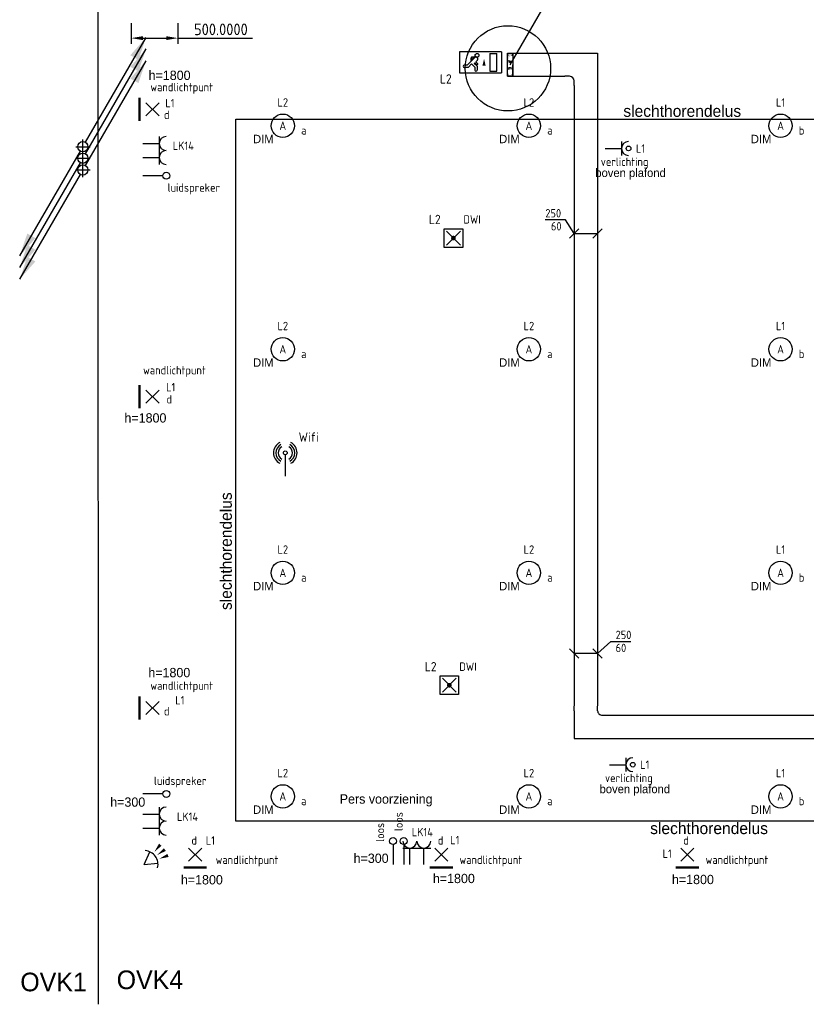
# Model space of a CAD drawing. Header units: millimetres. Extents: x 15133 to 193371, y -2151 to 171990.
# Tile 20 of 26: x 100557 to 108995, y 56922 to 67493. Entities that reach past the tile are written whole.
import ezdxf
from ezdxf.enums import TextEntityAlignment as Align

# ---------------------------------------------------------------- set-up
doc = ezdxf.new("R2010")
doc.units = ezdxf.units.MM
doc.header["$LTSCALE"] = 50
doc.linetypes.add('CENTER2', pattern=[28.575, 19.05, -3.175, 3.175, -3.175])
doc.linetypes.add('SMALL_DASH', pattern=[1.5, 0.5, -1])
doc.layers.get('0').update_dxf_attribs({"linetype": 'CONTINUOUS'})
doc.layers.get('Defpoints').update_dxf_attribs({"linetype": 'CONTINUOUS'})
for name, color, linetype in [('BL$2----', 7, 'CONTINUOUS'), ('BL$9----', 7, 'CONTINUOUS'), ('EL6131--_KG_D', 6, 'CONTINUOUS'), ('EL6132--', 20, 'CONTINUOUS'), ('EL6222--', 20, 'CONTINUOUS'), ('EL6223--', 20, 'CONTINUOUS'), ('EL6311--', 20, 'CONTINUOUS'), ('EL6321--', 3, 'CONTINUOUS'), ('EL6441--', 3, 'CONTINUOUS'), ('EL6521--', 3, 'CONTINUOUS'), ('EM6131--_KG', 7, 'CONTINUOUS'), ('Sparingen Heegt', 6, 'CONTINUOUS'), ('Sparringen', 164, 'CONTINUOUS'), ('WL524---_D', 4, 'CONTINUOUS'), ('WL524---_HARTLIJN', 1, 'CONTINUOUS')]:
    doc.layers.add(name, color=color, linetype=linetype)
doc.styles.add('BURO-012', font='BUROFONT.shx', dxfattribs={"height": 120})
doc.styles.add('buro-018', font='BUROFONT.shx', dxfattribs={"height": 180})
doc.styles.add('STABICAD-012', font='ISOCP.SHX', dxfattribs={"height": 60})
doc.styles.add('STABICAD-018', font='ISOCP.SHX', dxfattribs={"height": 90})
doc.styles.get("Standard").update_dxf_attribs({"font": 'ISOCP'})
doc.dimstyles.new('ISO-25', dxfattribs={"dimtxt": 2.5, "dimasz": 2.5, "dimexe": 1.25, "dimexo": 0.625, "dimtad": 1, "dimtih": 1, "dimdec": 4, "dimdsep": 46, "dimtxsty": 'Standard', "dimcen": 2.5, "dimadec": 0, "dimazin": 0, "dimtfac": 1, "dimtdec": 4, "dimtmove": 0, "dimatfit": 3, "dimfxl": 1, "dimtvp": 1, "dimtolj": 1, "dimtzin": 0, "dimarcsym": 0})

# ---------------------------------------------------------------- blocks, each defined once
blk = doc.blocks.new('1115C2I')
at = {"color": 0, "linetype": 'Continuous'}
for p, q in [((4.5, 5.5), (-4.5, 5.5)), ((-4.5, 1), (-4.5, 5.5)), ((-2, 5.15), (-3.5, 5.15)), ((-3.5, 5.15), (-3.5, 1.35)), ((-2, 1.35), (-2, 5.15)), ((0.76, 4.11), (0.76, 4.91)), ((1.24, 4.31), (1.24, 4.91)), ((1.24, 4.31), (1.94, 3.61)), ((1.94, 3.61), (2.68, 4.35)), ((2.68, 4.35), (3.52, 4.35)), ((4.5, 1), (4.5, 5.5)), ((0.65, 3.49), (1.01, 3.13)), ((0.71, 2.83), (1.01, 3.13)), ((1.37, 3.5), (0.76, 4.11)), ((0.87, 3.71), (1.23, 3.35)), ((0.99, 2.14), (1.84, 2.14)), ((1.23, 3.35), (1.37, 3.5)), ((1.27, 2.26), (2.88, 3.87)), ((1.47, 2.46), (1.72, 2.46)), ((1.71, 2.7), (1.72, 2.7)), ((1.72, 2.7), (1.72, 2.46)), ((1.94, 2.93), (2.04, 2.83)), ((2.04, 2.83), (2.04, 2.34)), ((2.88, 3.87), (3.52, 3.87)), ((-4.5, 1), (4.5, 1)), ((-2, 1.35), (-3.5, 1.35))]:
    blk.add_line(p, q, dxfattribs=at)
blk.add_lwpolyline([(-0.75, 2.5, 0, 0.7, 0), (-0.75, 4, 0.7, 0.7, 0)], format="xyseb", dxfattribs=at)
blk.add_circle((0.76, 1.75), 0.4, dxfattribs=at)
for centre, radius, start, end in [((1, 4.91), 0.24, 0, 180), ((3.52, 4.11), 0.24, 270, 90), ((0.99, 2.54), 0.4, 135, 315), ((0.76, 3.6), 0.16, 45, 225), ((1.84, 2.34), 0.2, 270, 0)]:
    blk.add_arc(centre, radius, start, end, dxfattribs=at)
at = {"color": 0, "linetype": 'Continuous', "style": 'STABICAD-018'}
for tag, p in [('PANEL', (0, 15.17)), ('CIRCUIT', (0, 12.17)), ('SUBCIRCUIT', (4.5, 12.17)), ('LIGHTFIXTURECODE', (0, 8))]:
    blk.add_attdef(tag, text='', height=1.8, dxfattribs=at).set_placement(p, align=Align.MIDDLE)
blk = doc.blocks.new('E00WIFI')
at = {"color": 0}
blk.add_line((0, 5.59), (0, 1), dxfattribs=at)
for points in [[(-1.18, 8.23, 0.601429), (-1.18, 3.77)], [(-0.97, 7.78, 0.592302), (-0.97, 4.22)], [(-0.77, 7.32, 0.576881), (-0.77, 4.68)], [(0.77, 4.68, 0.576881), (0.77, 7.32)], [(0.97, 4.22, 0.592302), (0.97, 7.78)], [(1.18, 3.77, 0.601429), (1.18, 8.23)]]:
    blk.add_lwpolyline(points, format="xyb", dxfattribs=at)
blk.add_circle((0, 6), 0.414, dxfattribs=at)
at = {"color": 0, "linetype": 'Continuous', "style": 'STABICAD-018'}
for tag, p in [('COMMENT1', (0, 12.73)), ('DATACOM1', (0, 9.73)), ('TEXT1', (5.02, 6)), ('ARTICLECODE', (0, 0))]:
    blk.add_attdef(tag, text='', height=1.8, dxfattribs=at).set_placement(p, align=Align.MIDDLE)
blk = doc.blocks.new('E00126')
at = {"color": 0, "linetype": 'Continuous'}
for p, q in [((-3, 4.5), (3, 4.5)), ((-1.5, 1), (-1.5, 4.5)), ((1.5, 1), (1.5, 4.5))]:
    blk.add_line(p, q, dxfattribs=at)
for centre in [(-1.5, 6), (1.5, 6)]:
    blk.add_arc(centre, 1.5, 180, 0, dxfattribs=at)
at = {"color": 0, "linetype": 'Continuous', "style": 'buro-018'}
for tag, p in [('PANEL', (0, 11.5)), ('CIRCUIT', (0, 8.5)), ('SUBCIRCUIT', (4.5, 8.5))]:
    blk.add_attdef(tag, text='', height=1.8, dxfattribs=at).set_placement(p, align=Align.MIDDLE)
at = {"color": 0, "linetype": 'Continuous', "style": 'buro-018', "flags": 1}
for tag, p in [('POWERCODE', (13, 8.5)), ('ARTICLECODE', (0, 0))]:
    blk.add_attdef(tag, text='', height=1.8, dxfattribs=at).set_placement(p, align=Align.MIDDLE)
blk = doc.blocks.new('*U151')
at = {"color": 0, "linetype": 'Continuous'}
for p, q in [((0, 125, -2730), (6663, 125, -2730)), ((0, -125, -2730), (6663, -125, -2730))]:
    blk.add_line(p, q, dxfattribs=at)
at = {"layer": 'EL6223--', "color": 2, "style": 'BURO-012'}
for tag, p in [('SECTIONCODE', (106631, 66788, 2730)), ('ELEMENTCODE', (106631, 66788, 2730)), ('POSITIONCODE', (106781, 63528, 2730))]:
    blk.add_attdef(tag, p, '', height=1.8, dxfattribs=at)
blk = doc.blocks.new('*U149')
at = {"color": 0, "linetype": 'Continuous'}
for p, q in [((0, 125, -2730), (5680, 125, -2730)), ((0, -125, -2730), (5680, -125, -2730))]:
    blk.add_line(p, q, dxfattribs=at)
at = {"layer": 'EL6223--', "color": 2, "style": 'BURO-012'}
for tag in ['SECTIONCODE', 'ELEMENTCODE', 'POSITIONCODE']:
    blk.add_attdef(tag, (106856, 59900, 2730), '', height=1.8, dxfattribs=at)
blk = doc.blocks.new('*U144')
at = {"color": 0, "linetype": 'Continuous'}
for p, q in [((30, 125, -5430), (-130, 125, -5430)), ((30, 125, -5430), (30, -125, -5430)), ((30, -125, -5430), (-130, -125, -5430))]:
    blk.add_line(p, q, dxfattribs=at)
at = {"color": 0, "linetype": 'SMALL_DASH'}
for p, q in [((-30, 125, -5430), (30, -125, -5430)), ((30, 125, -5430), (-30, -125, -5430)), ((-30, 125, -5430), (-30, -125, -5430)), ((30, -125, -5430), (30, 125, -5430))]:
    blk.add_line(p, q, dxfattribs=at)
at = {"layer": 'EL6223--', "color": 2, "style": 'BURO-012'}
for tag in ['ELEMENTCODE', 'POSITIONCODE', 'SECTIONCODE']:
    blk.add_attdef(tag, (105818, 67010, 5430), '', height=1.8, dxfattribs=at)
blk = doc.blocks.new('*U146')
at = {"color": 0, "linetype": 'Continuous'}
for p, q in [((0, 125, -5430), (458, 125, -5430)), ((0, -125, -5430), (458, -125, -5430))]:
    blk.add_line(p, q, dxfattribs=at)
at = {"layer": 'EL6223--', "color": 2, "style": 'BURO-012'}
for tag in ['ELEMENTCODE', 'POSITIONCODE', 'SECTIONCODE']:
    blk.add_attdef(tag, (105948, 67010, 5430), '', height=1.8, dxfattribs=at)
blk = doc.blocks.new('E00058')
at = {"color": 0, "linetype": 'Continuous'}
for q in [(-1.5, 3.6), (1.5, 3.6)]:
    blk.add_line((0, 1), q, dxfattribs=at)
blk.add_arc((0, 1), 3, 40.5288, 139.4712, dxfattribs=at)
for points in [[(-1.76, 6.21), (-1.08, 6.39), (-0.91, 4.38)], [(-0.35, 6.49), (0.35, 6.49), (0, 4.5)], [(1.08, 6.39), (1.76, 6.21), (0.91, 4.38)]]:
    blk.add_solid(points, dxfattribs=at)
at = {"color": 0, "linetype": 'Continuous', "style": 'buro-018'}
blk.add_attdef('TEXT1', text='', height=1.8, dxfattribs=at).set_placement((0, 9), align=Align.MIDDLE)
at = {"color": 0, "linetype": 'Continuous', "style": 'buro-018', "flags": 1}
blk.add_attdef('ARTICLECODE', text='', height=1.8, dxfattribs=at).set_placement((0, 0), align=Align.MIDDLE)
at = {"layer": 'BL$2----', "color": 7, "style": 'STABICAD-012'}
blk.add_attdef('SECURITY_PANEL', text='', height=2, rotation=48.8608, dxfattribs=at).set_placement((652.13, 662.35), align=Align.MIDDLE)
blk = doc.blocks.new('E00134')
at = {"color": 0, "linetype": 'Continuous', "const_width": 0.5}
blk.add_lwpolyline([(-2.5, -2.75), (2.5, -2.75)], dxfattribs=at)
blk = doc.blocks.new('*U46')
at = {"color": 0, "linetype": 'Continuous'}
for p, q in [((-1.41, -1.41), (1.41, 1.41)), ((1.41, -1.41), (-1.41, 1.41))]:
    blk.add_line(p, q, dxfattribs=at)
blk.add_blockref('E00134', (0, 0), dxfattribs=at)
at = {"color": 0, "linetype": 'Continuous', "style": 'STABICAD-018'}
for tag, p in [('PANEL', (0, 6.5)), ('CIRCUIT', (0, 3.5)), ('SUBCIRCUIT', (4.5, 3.5)), ('ARTICLECODE', (0, 0)), ('SWITCHCODE', (4.5, -1))]:
    blk.add_attdef(tag, text='', height=1.8, dxfattribs=at).set_placement(p, align=Align.MIDDLE)
at = {"color": 0, "linetype": 'Continuous', "style": 'STABICAD-018', "flags": 1}
blk.add_attdef('POWERCODE', text='', height=1.8, dxfattribs=at).set_placement((13, 3.5), align=Align.MIDDLE)
blk = doc.blocks.new('*U101')
at = {"linetype": 'Continuous'}
for color, points in [(0, [(-30, -125), (30, -125), (30, 125), (17, -72)]), (256, [(-650, -1126), (-568, -884), (-482, -934)])]:
    blk.add_hatch(color=color, dxfattribs=at).paths.add_polyline_path(points, flags=0)
at = {"color": 0, "linetype": 'Continuous'}
for p, q in [((-30, 125, -2730), (30, 125, -2730)), ((-30, -125, -2730), (-30, 125, -2730)), ((30, 125, -2730), (30, -125, -2730)), ((30, -125, -2730), (-30, -125, -2730))]:
    blk.add_line(p, q, dxfattribs=at)
at = {"linetype": 'Continuous'}
for p, q in [((-30, 125, -2730), (-30, 0, -2730)), ((0, 0, -2730), (-650, -1126, -2730)), ((-30, -125, -2730), (-30, 0, -2730))]:
    blk.add_line(p, q, dxfattribs=at)
blk = doc.blocks.new('*D120')
at = {"layer": 'BL$9----', "color": 0, "lineweight": -2, "transparency": 16777216}
for p, q in [((101753, 67455), (101753, 67233)), ((102253, 67455), (102253, 67233)), ((101878, 67295), (102128, 67295)), ((102253, 67295), (103053, 67295))]:
    blk.add_line(p, q, dxfattribs=at)
at = {"layer": 'BL$9----', "color": 0, "transparency": 16777216}
for points in [[(101878, 67316), (101878, 67274), (101753, 67295)], [(102128, 67316), (102128, 67274), (102253, 67295)]]:
    blk.add_solid(points, dxfattribs=at)
at = {"layer": 'Defpoints', "color": 0, "transparency": 16777216}
for p in [(101753, 67486, -2730), (102253, 67486, -2730), (102253, 67295)]:
    blk.add_point(p, dxfattribs=at)
at = {"layer": 'BL$9----', "color": 0, "transparency": 16777216, "insert": (102715, 67389), "char_height": 125, "attachment_point": 5}
blk.add_mtext('\\A1;500.0000', dxfattribs=at)
blk = doc.blocks.new('E00141')
at = {"color": 0, "linetype": 'Continuous'}
blk.add_line((0, 5.25), (0, 1), dxfattribs=at)
blk.add_circle((0, 6), 0.75, dxfattribs=at)
at = {"color": 0, "linetype": 'Continuous', "style": 'STABICAD-018'}
for tag, p in [('COMMENT1', (0, 12)), ('DATACOM1', (0, 9)), ('TEXT1', (5, 6)), ('ARTICLECODE', (0, 0))]:
    blk.add_attdef(tag, text='', height=1.8, dxfattribs=at).set_placement(p, align=Align.MIDDLE)
blk = doc.blocks.new('*U150')
at = {"color": 0, "linetype": 'Continuous'}
for p, q in [((-125, 175, -2730), (-125, 225, -2730)), ((125, 175, -2730), (125, 225, -2730)), ((-175, 125, -2730), (-225, 125, -2730)), ((125, -125, -2730), (125, 175, -2730)), ((-175, -125, -2730), (-225, -125, -2730)), ((-175, -125, -2730), (125, -125, -2730))]:
    blk.add_line(p, q, dxfattribs=at)
blk.add_arc((-175, 175, -2730), 50, 270, 0, dxfattribs=at)
at = {"layer": 'EL6223--', "color": 2, "style": 'BURO-012'}
for tag in ['SECTIONCODE', 'ELEMENTCODE', 'POSITIONCODE']:
    blk.add_attdef(tag, (106631, 59900, 2730), '', height=1.8, dxfattribs=at)
blk = doc.blocks.new('1115B3')
at = {"color": 0, "linetype": 'Continuous'}
blk.add_circle((0, 3.5), 2.5, dxfattribs=at)
at = {"color": 0, "linetype": 'Continuous', "style": 'STABICAD-018'}
for tag, p in [('PANEL', (0, 11.5)), ('CIRCUIT', (0, 8.5)), ('SUBCIRCUIT', (4.5, 8.5)), ('LIGHTFIXTURECODE', (0, 3.5)), ('SWITCHCODE', (4.5, 2.5))]:
    blk.add_attdef(tag, text='', height=1.8, dxfattribs=at).set_placement(p, align=Align.MIDDLE)
blk = doc.blocks.new('111512')
at = {"color": 0, "linetype": 'Continuous'}
for p, q in [((-2, 2), (2, 2)), ((-2, -2), (-2, 2)), ((-1.5, -1.5), (1.5, 1.5)), ((1.5, -1.5), (-1.5, 1.5)), ((2, 2), (2, -2)), ((2, -2), (-2, -2))]:
    blk.add_line(p, q, dxfattribs=at)
at = {"color": 0, "linetype": 'Continuous', "const_width": 0.5}
blk.add_lwpolyline([(-0.25, 0, 1), (0.25, 0, 1)], format="xyb", close=True, dxfattribs=at)
at = {"color": 0, "linetype": 'Continuous', "style": 'buro-018'}
for tag, p in [('PANEL', (0, 11.17)), ('CIRCUIT', (0, 8.17)), ('SUBCIRCUIT', (4.5, 8.17)), ('LIGHTFIXTURECODE', (0, 4))]:
    blk.add_attdef(tag, text='', height=1.8, dxfattribs=at).set_placement(p, align=Align.MIDDLE)
blk = doc.blocks.new('*U145')
at = {"color": 0, "linetype": 'Continuous'}
for p, q in [((-225, 125, -5430), (-175, 125, -5430)), ((-175, 125, -5430), (125, 125, -5430)), ((125, 125, -5430), (125, -175, -5430)), ((-175, -125, -5430), (-225, -125, -5430)), ((-125, -225, -5430), (-125, -175, -5430)), ((125, -175, -5430), (125, -225, -5430))]:
    blk.add_line(p, q, dxfattribs=at)
blk.add_arc((-175, -175, -5430), 50, 0, 90, dxfattribs=at)
at = {"layer": 'EL6223--', "color": 2, "style": 'BURO-012'}
for tag in ['SECTIONCODE', 'ELEMENTCODE', 'POSITIONCODE']:
    blk.add_attdef(tag, (106631, 67010, 5430), '', height=1.8, dxfattribs=at)
blk = doc.blocks.new('E00128')
at = {"color": 0, "linetype": 'Continuous'}
blk.add_line((0, 5.25), (0, 1), dxfattribs=at)
blk.add_circle((0, 6), 0.75, dxfattribs=at)
at = {"color": 0, "linetype": 'Continuous', "style": 'STABICAD-018'}
for tag, p in [('TEXT1', (0, 9)), ('ARTICLECODE', (0, 0))]:
    blk.add_attdef(tag, text='', height=1.8, dxfattribs=at).set_placement(p, align=Align.MIDDLE)
blk = doc.blocks.new('*U234')
at = {"color": 0, "linetype": 'Continuous'}
for p, q in [((0, 0, -2730), (143, 130, -2730)), ((143, 130, -2730), (358, 130, -2730)), ((-300, 50, -2730), (-200, -50, -2730)), ((0, 0, -2730), (-250, 0, -2730)), ((-50, 50, -2730), (50, -50, -2730))]:
    blk.add_line(p, q, dxfattribs=at)
at = {"color": 0, "linetype": 'Continuous', "style": 'STABICAD-018'}
for s, p in [('250', (193, 155, -2730)), ('60', (193, 15, -2730))]:
    blk.add_text(s, height=90, dxfattribs=at).set_placement(p)
blk = doc.blocks.new('*U235')
at = {"color": 0, "linetype": 'Continuous'}
for p, q in [((-96, 148, -2730), (-311, 148, -2730)), ((0, 0, -2730), (-96, 148, -2730)), ((50, 50, -2730), (-50, -50, -2730)), ((0, 0, -2730), (250, 0, -2730)), ((300, 50, -2730), (200, -50, -2730))]:
    blk.add_line(p, q, dxfattribs=at)
at = {"color": 0, "linetype": 'Continuous', "style": 'STABICAD-018'}
for s, p in [('250', (-311, 173, -2730)), ('60', (-251, 33, -2730))]:
    blk.add_text(s, height=90, dxfattribs=at).set_placement(p)
blk = doc.blocks.new('E00516')
at = {"color": 0, "linetype": 'Continuous'}
for p, q in [((-1.5, 4.5), (1.5, 4.5)), ((0, 1), (0, 4.5))]:
    blk.add_line(p, q, dxfattribs=at)
blk.add_circle((0, 6), 0.5, dxfattribs=at)
blk.add_arc((0, 6), 1.5, 180, 0, dxfattribs=at)
at = {"color": 0, "linetype": 'Continuous', "style": 'STABICAD-018'}
for tag, p in [('PANEL', (0, 11)), ('CIRCUIT', (0, 8)), ('SUBCIRCUIT', (4.5, 8)), ('SWITCHCODE', (3.5, 5)), ('ARTICLECODE', (0, 0))]:
    blk.add_attdef(tag, text='', height=1.8, dxfattribs=at).set_placement(p, align=Align.MIDDLE)
blk = doc.blocks.new('*U319')
at = {"linetype": 'Continuous'}
for points in [[(678, 1173), (596, 932), (509, 982)], [(-678, -1173), (-596, -932), (-509, -982)]]:
    blk.add_hatch(color=2, dxfattribs=at).paths.add_polyline_path(points, flags=0)
at = {"color": 2, "linetype": 'Continuous'}
for p, q in [((28, 48), (678, 1173)), ((-28, -48), (-678, -1173))]:
    blk.add_line(p, q, dxfattribs=at)
at = {"color": 0, "linetype": 'Continuous'}
blk.add_circle((0, 0), 55, dxfattribs=at)
at = {"layer": 'WL524---_HARTLIJN', "linetype": 'CENTER2'}
for p, q in [((-77, 0, 3000), (77, 0, 3000)), ((0, -77, 3000), (0, 77, 3000))]:
    blk.add_line(p, q, dxfattribs=at)
blk.add_circle((0, 0), 0.0125, dxfattribs=at)
at = {"layer": 'Sparingen Heegt', "color": 2}
for tag, p, style in [('ELEMENTCODE', (101234, 66736), 'STABICAD-018'), ('SECTIONCODE', (101234, 66636), 'BURO-012'), ('POSITIONCODE', (101234, 66636), 'BURO-012'), ('FLOORCODE', (101284, 66636), 'STABICAD-018')]:
    blk.add_attdef(tag, p, '', height=1.8, dxfattribs=dict(at, style=style))

msp = doc.modelspace()

# ---------------------------------------------------------------- linework, layer by layer
at = {"layer": 'BL$2----', "color": 23}
msp.add_line((101400.85479, 56922.20297, 5880.14402), (101397.84092, 74744.40172, 5880.14402), dxfattribs=at)
at = {"layer": 'BL$9----', "color": 11, "elevation": 2730}
msp.add_lwpolyline([(102875.17457, 66426.43364), (113041.80892, 66426.43364), (113041.80892, 58887.4318), (102875.17457, 58887.4318)], close=True, dxfattribs=at)
at = {"layer": 'Sparringen'}
msp.add_circle((105794.53676, 66970.47164, 2600), 457.55761, dxfattribs=at)

# ---------------------------------------------------------------- block references
at = {"layer": 'EL6131--_KG_D', "color": 6, "linetype": 'Continuous'}
for name, p, rotation in [('*U101', (105818.23676, 67009.91669, 2730), 180), ('*U144', (105818.23676, 67009.91669, 5430), 180), ('*U151', (106631.30496, 66788.07676, 2730), 270), ('*U150', (106631.30496, 59899.67241, 2730), 270)]:
    msp.add_blockref(name, p, dxfattribs=dict(at, rotation=rotation))
for name, p in [('*U146', (105948.23676, 67009.91669, 5430)), ('*U145', (106631.30496, 67009.91669, 5430)), ('*U149', (106856.30496, 59899.67241, 2730))]:
    msp.add_blockref(name, p, dxfattribs=at)
at = {"layer": 'EL6132--', "linetype": 'Continuous'}
ref = msp.add_blockref('E00128', (101829.02699, 65818.01434), dxfattribs=dict(at, xscale=50, yscale=50, zscale=50, rotation=270))
ref.add_attrib('TEXT1', 'luidspreker', dxfattribs={"layer": '0', "color": 7, "linetype": 'Continuous', "height": 90, "style": 'STABICAD-018'}).set_placement((102424.47134, 65677.44761), align=Align.MIDDLE)
ref = msp.add_blockref('E00128', (101828.56484, 59181.14584), dxfattribs=dict(at, xscale=50, yscale=50, zscale=50, rotation=270))
ref.add_attrib('TEXT1', 'luidspreker', dxfattribs={"layer": '0', "color": 7, "linetype": 'Continuous', "height": 90, "style": 'STABICAD-018'}).set_placement((102278.2589, 59308.69791), align=Align.MIDDLE)
at = {"layer": 'EL6222--', "linetype": 'Continuous'}
ref = msp.add_blockref('E00126', (101829.02699, 66088.32556), dxfattribs=dict(at, xscale=50, yscale=50, zscale=50, rotation=270))
ref.add_attrib('CIRCUIT', 'LK14', dxfattribs={"layer": '0', "color": 7, "linetype": 'Continuous', "height": 90, "style": 'STABICAD-018'}).set_placement((102311.9264, 66140.06886), align=Align.MIDDLE)
ref = msp.add_blockref('E00126', (101829.02699, 58889.43454), dxfattribs=dict(at, xscale=50, yscale=50, zscale=50, rotation=270))
ref.add_attrib('CIRCUIT', 'LK14', dxfattribs={"layer": '0', "color": 7, "linetype": 'Continuous', "height": 90, "style": 'STABICAD-018'}).set_placement((102356.96235, 58936.62188), align=Align.MIDDLE)
ref = msp.add_blockref('E00126', (104817.26788, 58374.91669), dxfattribs=dict(at, xscale=50, yscale=50, zscale=50))
ref.add_attrib('CIRCUIT', 'LK14', dxfattribs={"layer": '0', "color": 7, "linetype": 'Continuous', "height": 90, "style": 'STABICAD-018'}).set_placement((104876.15754, 58771.55162), align=Align.MIDDLE)
at = {"layer": 'EL6311--', "linetype": 'Continuous'}
ref = msp.add_blockref('*U46', (101980.6535, 66529.91669), dxfattribs=dict(at, xscale=50, yscale=50, zscale=50, rotation=270))
ref.add_attrib('ARTICLECODE', 'wandlichtpunt', dxfattribs={"layer": '0', "color": 7, "linetype": 'Continuous', "height": 90, "style": 'STABICAD-018'}).set_placement((102294.05207, 66756.04146), align=Align.MIDDLE)
ref.add_attrib('CIRCUIT', 'L1', dxfattribs={"layer": '0', "color": 7, "linetype": 'Continuous', "height": 90, "style": 'STABICAD-018'}).set_placement((102168.49857, 66597.46711), align=Align.MIDDLE)
ref.add_attrib('SWITCHCODE', 'd', dxfattribs={"layer": '0', "color": 7, "linetype": 'Continuous', "height": 90, "style": 'STABICAD-018'}).set_placement((102133.92965, 66471.78189), align=Align.MIDDLE)
ref = msp.add_blockref('1115B3', (103379.09908, 66179.54074, 2730), dxfattribs=dict(at, xscale=50, yscale=50, zscale=50))
ref.add_attrib('CIRCUIT', 'L2', dxfattribs={"layer": '0', "color": 7, "linetype": 'Continuous', "height": 90, "style": 'STABICAD-018'}).set_placement((103379.09908, 66604.54074, 2730), align=Align.MIDDLE)
ref.add_attrib('LIGHTFIXTURECODE', 'A', dxfattribs={"layer": '0', "color": 7, "linetype": 'Continuous', "height": 90, "style": 'STABICAD-018'}).set_placement((103379.09908, 66354.54074, 2730), align=Align.MIDDLE)
ref.add_attrib('SWITCHCODE', 'a', dxfattribs={"layer": '0', "color": 1, "linetype": 'Continuous', "height": 90, "style": 'STABICAD-018'}).set_placement((103604.09908, 66304.54074, 2730), align=Align.MIDDLE)
ref = msp.add_blockref('1115B3', (106019.02699, 66179.54074, 2730), dxfattribs=dict(at, xscale=50, yscale=50, zscale=50))
ref.add_attrib('CIRCUIT', 'L2', dxfattribs={"layer": '0', "color": 7, "linetype": 'Continuous', "height": 90, "style": 'STABICAD-018'}).set_placement((106019.02699, 66604.54074, 2730), align=Align.MIDDLE)
ref.add_attrib('LIGHTFIXTURECODE', 'A', dxfattribs={"layer": '0', "color": 7, "linetype": 'Continuous', "height": 90, "style": 'STABICAD-018'}).set_placement((106019.02699, 66354.54074, 2730), align=Align.MIDDLE)
ref.add_attrib('SWITCHCODE', 'a', dxfattribs={"layer": '0', "color": 1, "linetype": 'Continuous', "height": 90, "style": 'STABICAD-018'}).set_placement((106244.02699, 66304.54074, 2730), align=Align.MIDDLE)
ref = msp.add_blockref('1115B3', (108719.02699, 66179.54074, 2730), dxfattribs=dict(at, xscale=50, yscale=50, zscale=50))
ref.add_attrib('CIRCUIT', 'L1', dxfattribs={"layer": '0', "color": 7, "linetype": 'Continuous', "height": 90, "style": 'STABICAD-018'}).set_placement((108719.02699, 66604.54074, 2730), align=Align.MIDDLE)
ref.add_attrib('LIGHTFIXTURECODE', 'A', dxfattribs={"layer": '0', "color": 1, "linetype": 'Continuous', "height": 90, "style": 'STABICAD-018'}).set_placement((108719.02699, 66354.54074, 2730), align=Align.MIDDLE)
ref.add_attrib('SWITCHCODE', 'b', dxfattribs={"layer": '0', "color": 1, "linetype": 'Continuous', "height": 90, "style": 'STABICAD-018'}).set_placement((108944.02699, 66304.54074, 2730), align=Align.MIDDLE)
ref = msp.add_blockref('E00516', (106788.12716, 66110.35355), dxfattribs=dict(at, xscale=50, yscale=50, zscale=50, rotation=270))
ref.add_attrib('ARTICLECODE', 'verlichting', dxfattribs={"layer": '0', "color": 7, "linetype": 'Continuous', "height": 90, "style": 'STABICAD-018'}).set_placement((107045.56716, 65954.38855), align=Align.MIDDLE)
ref.add_attrib('CIRCUIT', 'L1', dxfattribs={"layer": '0', "color": 7, "linetype": 'Continuous', "height": 90, "style": 'STABICAD-018'}).set_placement((107217.08216, 66110.35355), align=Align.MIDDLE)
ref = msp.add_blockref('1115B3', (103379.09908, 63779.54074, 2730), dxfattribs=dict(at, xscale=50, yscale=50, zscale=50))
ref.add_attrib('CIRCUIT', 'L2', dxfattribs={"layer": '0', "color": 7, "linetype": 'Continuous', "height": 90, "style": 'STABICAD-018'}).set_placement((103379.09908, 64204.54074, 2730), align=Align.MIDDLE)
ref.add_attrib('LIGHTFIXTURECODE', 'A', dxfattribs={"layer": '0', "color": 7, "linetype": 'Continuous', "height": 90, "style": 'STABICAD-018'}).set_placement((103379.09908, 63954.54074, 2730), align=Align.MIDDLE)
ref.add_attrib('SWITCHCODE', 'a', dxfattribs={"layer": '0', "color": 1, "linetype": 'Continuous', "height": 90, "style": 'STABICAD-018'}).set_placement((103604.09908, 63904.54074, 2730), align=Align.MIDDLE)
ref = msp.add_blockref('1115B3', (106019.02699, 63779.54074, 2730), dxfattribs=dict(at, xscale=50, yscale=50, zscale=50))
ref.add_attrib('CIRCUIT', 'L2', dxfattribs={"layer": '0', "color": 7, "linetype": 'Continuous', "height": 90, "style": 'STABICAD-018'}).set_placement((106019.02699, 64204.54074, 2730), align=Align.MIDDLE)
ref.add_attrib('LIGHTFIXTURECODE', 'A', dxfattribs={"layer": '0', "color": 7, "linetype": 'Continuous', "height": 90, "style": 'STABICAD-018'}).set_placement((106019.02699, 63954.54074, 2730), align=Align.MIDDLE)
ref.add_attrib('SWITCHCODE', 'a', dxfattribs={"layer": '0', "color": 1, "linetype": 'Continuous', "height": 90, "style": 'STABICAD-018'}).set_placement((106244.02699, 63904.54074, 2730), align=Align.MIDDLE)
ref = msp.add_blockref('1115B3', (108719.02699, 63779.54074, 2730), dxfattribs=dict(at, xscale=50, yscale=50, zscale=50))
ref.add_attrib('CIRCUIT', 'L1', dxfattribs={"layer": '0', "color": 7, "linetype": 'Continuous', "height": 90, "style": 'STABICAD-018'}).set_placement((108719.02699, 64204.54074, 2730), align=Align.MIDDLE)
ref.add_attrib('LIGHTFIXTURECODE', 'A', dxfattribs={"layer": '0', "color": 1, "linetype": 'Continuous', "height": 90, "style": 'STABICAD-018'}).set_placement((108719.02699, 63954.54074, 2730), align=Align.MIDDLE)
ref.add_attrib('SWITCHCODE', 'b', dxfattribs={"layer": '0', "color": 1, "linetype": 'Continuous', "height": 90, "style": 'STABICAD-018'}).set_placement((108944.02699, 63904.54074, 2730), align=Align.MIDDLE)
ref = msp.add_blockref('*U46', (101980.6535, 63444.91669), dxfattribs=dict(at, xscale=50, yscale=50, zscale=50, rotation=270))
ref.add_attrib('ARTICLECODE', 'wandlichtpunt', dxfattribs={"layer": '0', "color": 7, "linetype": 'Continuous', "height": 90, "style": 'STABICAD-018'}).set_placement((102216.19241, 63716.73155), align=Align.MIDDLE)
ref.add_attrib('CIRCUIT', 'L1', dxfattribs={"layer": '0', "color": 7, "linetype": 'Continuous', "height": 90, "style": 'STABICAD-018'}).set_placement((102176.38629, 63547.89368), align=Align.MIDDLE)
ref.add_attrib('SWITCHCODE', 'd', dxfattribs={"layer": '0', "color": 7, "linetype": 'Continuous', "height": 90, "style": 'STABICAD-018'}).set_placement((102161.27732, 63417.57504), align=Align.MIDDLE)
ref = msp.add_blockref('1115B3', (103379.09908, 61379.54074, 2730), dxfattribs=dict(at, xscale=50, yscale=50, zscale=50))
ref.add_attrib('CIRCUIT', 'L2', dxfattribs={"layer": '0', "color": 7, "linetype": 'Continuous', "height": 90, "style": 'STABICAD-018'}).set_placement((103379.09908, 61804.54074, 2730), align=Align.MIDDLE)
ref.add_attrib('LIGHTFIXTURECODE', 'A', dxfattribs={"layer": '0', "color": 7, "linetype": 'Continuous', "height": 90, "style": 'STABICAD-018'}).set_placement((103379.09908, 61554.54074, 2730), align=Align.MIDDLE)
ref.add_attrib('SWITCHCODE', 'a', dxfattribs={"layer": '0', "color": 1, "linetype": 'Continuous', "height": 90, "style": 'STABICAD-018'}).set_placement((103604.09908, 61504.54074, 2730), align=Align.MIDDLE)
ref = msp.add_blockref('1115B3', (106019.02699, 61379.54074, 2730), dxfattribs=dict(at, xscale=50, yscale=50, zscale=50))
ref.add_attrib('CIRCUIT', 'L2', dxfattribs={"layer": '0', "color": 7, "linetype": 'Continuous', "height": 90, "style": 'STABICAD-018'}).set_placement((106019.02699, 61804.54074, 2730), align=Align.MIDDLE)
ref.add_attrib('LIGHTFIXTURECODE', 'A', dxfattribs={"layer": '0', "color": 7, "linetype": 'Continuous', "height": 90, "style": 'STABICAD-018'}).set_placement((106019.02699, 61554.54074, 2730), align=Align.MIDDLE)
ref.add_attrib('SWITCHCODE', 'a', dxfattribs={"layer": '0', "color": 1, "linetype": 'Continuous', "height": 90, "style": 'STABICAD-018'}).set_placement((106244.02699, 61504.54074, 2730), align=Align.MIDDLE)
ref = msp.add_blockref('1115B3', (108719.02699, 61379.54074, 2730), dxfattribs=dict(at, xscale=50, yscale=50, zscale=50))
ref.add_attrib('CIRCUIT', 'L1', dxfattribs={"layer": '0', "color": 7, "linetype": 'Continuous', "height": 90, "style": 'STABICAD-018'}).set_placement((108719.02699, 61804.54074, 2730), align=Align.MIDDLE)
ref.add_attrib('LIGHTFIXTURECODE', 'A', dxfattribs={"layer": '0', "color": 1, "linetype": 'Continuous', "height": 90, "style": 'STABICAD-018'}).set_placement((108719.02699, 61554.54074, 2730), align=Align.MIDDLE)
ref.add_attrib('SWITCHCODE', 'b', dxfattribs={"layer": '0', "color": 1, "linetype": 'Continuous', "height": 90, "style": 'STABICAD-018'}).set_placement((108944.02699, 61504.54074, 2730), align=Align.MIDDLE)
ref = msp.add_blockref('*U46', (101980.6535, 60103.80016), dxfattribs=dict(at, xscale=50, yscale=50, zscale=50, rotation=270))
ref.add_attrib('ARTICLECODE', 'wandlichtpunt', dxfattribs={"layer": '0', "color": 7, "linetype": 'Continuous', "height": 90, "style": 'STABICAD-018'}).set_placement((102294.05207, 60329.92493), align=Align.MIDDLE)
ref.add_attrib('CIRCUIT', 'L1', dxfattribs={"layer": '0', "color": 7, "linetype": 'Continuous', "height": 90, "style": 'STABICAD-018'}).set_placement((102275.11012, 60186.71748), align=Align.MIDDLE)
ref.add_attrib('SWITCHCODE', 'd', dxfattribs={"layer": '0', "color": 7, "linetype": 'Continuous', "height": 90, "style": 'STABICAD-018'}).set_placement((102133.92965, 60068.64256), align=Align.MIDDLE)
ref = msp.add_blockref('E00516', (106833.76829, 59494.82632), dxfattribs=dict(at, xscale=50, yscale=50, zscale=50, rotation=270))
ref.add_attrib('ARTICLECODE', 'verlichting', dxfattribs={"layer": '0', "color": 7, "linetype": 'Continuous', "height": 90, "style": 'STABICAD-018'}).set_placement((107091.20829, 59338.86132), align=Align.MIDDLE)
ref.add_attrib('CIRCUIT', 'L1', dxfattribs={"layer": '0', "color": 7, "linetype": 'Continuous', "height": 90, "style": 'STABICAD-018'}).set_placement((107262.72329, 59494.82632), align=Align.MIDDLE)
ref = msp.add_blockref('1115B3', (103379.09908, 58979.54074, 2730), dxfattribs=dict(at, xscale=50, yscale=50, zscale=50))
ref.add_attrib('CIRCUIT', 'L2', dxfattribs={"layer": '0', "color": 7, "linetype": 'Continuous', "height": 90, "style": 'STABICAD-018'}).set_placement((103379.09908, 59404.54074, 2730), align=Align.MIDDLE)
ref.add_attrib('LIGHTFIXTURECODE', 'A', dxfattribs={"layer": '0', "color": 7, "linetype": 'Continuous', "height": 90, "style": 'STABICAD-018'}).set_placement((103379.09908, 59154.54074, 2730), align=Align.MIDDLE)
ref.add_attrib('SWITCHCODE', 'a', dxfattribs={"layer": '0', "color": 1, "linetype": 'Continuous', "height": 90, "style": 'STABICAD-018'}).set_placement((103604.09908, 59104.54074, 2730), align=Align.MIDDLE)
ref = msp.add_blockref('1115B3', (106019.02699, 58979.54074, 2730), dxfattribs=dict(at, xscale=50, yscale=50, zscale=50))
ref.add_attrib('CIRCUIT', 'L2', dxfattribs={"layer": '0', "color": 7, "linetype": 'Continuous', "height": 90, "style": 'STABICAD-018'}).set_placement((106019.02699, 59404.54074, 2730), align=Align.MIDDLE)
ref.add_attrib('LIGHTFIXTURECODE', 'A', dxfattribs={"layer": '0', "color": 7, "linetype": 'Continuous', "height": 90, "style": 'STABICAD-018'}).set_placement((106019.02699, 59154.54074, 2730), align=Align.MIDDLE)
ref.add_attrib('SWITCHCODE', 'a', dxfattribs={"layer": '0', "color": 1, "linetype": 'Continuous', "height": 90, "style": 'STABICAD-018'}).set_placement((106244.02699, 59104.54074, 2730), align=Align.MIDDLE)
ref = msp.add_blockref('1115B3', (108719.02699, 58979.54074, 2730), dxfattribs=dict(at, xscale=50, yscale=50, zscale=50))
ref.add_attrib('CIRCUIT', 'L1', dxfattribs={"layer": '0', "color": 7, "linetype": 'Continuous', "height": 90, "style": 'STABICAD-018'}).set_placement((108719.02699, 59404.54074, 2730), align=Align.MIDDLE)
ref.add_attrib('LIGHTFIXTURECODE', 'A', dxfattribs={"layer": '0', "color": 1, "linetype": 'Continuous', "height": 90, "style": 'STABICAD-018'}).set_placement((108719.02699, 59154.54074, 2730), align=Align.MIDDLE)
ref.add_attrib('SWITCHCODE', 'b', dxfattribs={"layer": '0', "color": 1, "linetype": 'Continuous', "height": 90, "style": 'STABICAD-018'}).set_placement((108944.02699, 59104.54074, 2730), align=Align.MIDDLE)
ref = msp.add_blockref('*U46', (102439.02699, 58528.61197), dxfattribs=dict(at, xscale=50, yscale=50, zscale=50))
ref.add_attrib('ARTICLECODE', 'wandlichtpunt', dxfattribs={"layer": '0', "color": 7, "linetype": 'Continuous', "height": 90, "style": 'STABICAD-018'}).set_placement((102994.32504, 58460.07087), align=Align.MIDDLE)
ref.add_attrib('CIRCUIT', 'L1', dxfattribs={"layer": '0', "color": 7, "linetype": 'Continuous', "height": 90, "style": 'STABICAD-018'}).set_placement((102602.58912, 58681.28902), align=Align.MIDDLE)
ref.add_attrib('SWITCHCODE', 'd', dxfattribs={"layer": '0', "color": 7, "linetype": 'Continuous', "height": 90, "style": 'STABICAD-018'}).set_placement((102428.82431, 58681.88812), align=Align.MIDDLE)
ref = msp.add_blockref('*U46', (105079.02699, 58528.61197), dxfattribs=dict(at, xscale=50, yscale=50, zscale=50))
ref.add_attrib('ARTICLECODE', 'wandlichtpunt', dxfattribs={"layer": '0', "color": 7, "linetype": 'Continuous', "height": 90, "style": 'STABICAD-018'}).set_placement((105610.12691, 58460.67365), align=Align.MIDDLE)
ref.add_attrib('CIRCUIT', 'L1', dxfattribs={"layer": '0', "color": 7, "linetype": 'Continuous', "height": 90, "style": 'STABICAD-018'}).set_placement((105224.56342, 58685.29731), align=Align.MIDDLE)
ref.add_attrib('SWITCHCODE', 'd', dxfattribs={"layer": '0', "color": 7, "linetype": 'Continuous', "height": 90, "style": 'STABICAD-018'}).set_placement((105071.84747, 58681.88812), align=Align.MIDDLE)
ref = msp.add_blockref('*U46', (107719.02699, 58528.61197), dxfattribs=dict(at, xscale=50, yscale=50, zscale=50))
ref.add_attrib('ARTICLECODE', 'wandlichtpunt', dxfattribs={"layer": '0', "color": 7, "linetype": 'Continuous', "height": 90, "style": 'STABICAD-018'}).set_placement((108250.12691, 58460.67365), align=Align.MIDDLE)
ref.add_attrib('CIRCUIT', 'L1', dxfattribs={"layer": '0', "color": 7, "linetype": 'Continuous', "height": 90, "style": 'STABICAD-018'}).set_placement((107503.03945, 58539.32711), align=Align.MIDDLE)
ref.add_attrib('SWITCHCODE', 'd', dxfattribs={"layer": '0', "color": 7, "linetype": 'Continuous', "height": 90, "style": 'STABICAD-018'}).set_placement((107704.83048, 58681.88812), align=Align.MIDDLE)
at = {"layer": 'EL6321--', "linetype": 'Continuous'}
ref = msp.add_blockref('1115C2I', (105500.5452, 67197.91669), dxfattribs=dict(at, xscale=50, yscale=50, zscale=50, rotation=180))
ref.add_attrib('CIRCUIT', 'L2', dxfattribs={"layer": '0', "color": 7, "linetype": 'Continuous', "height": 100, "style": 'STABICAD-018'}).set_placement((105127.53399, 66857.0172), align=Align.MIDDLE)
ref = msp.add_blockref('111512', (105209.75413, 65148.65869, 2730), dxfattribs=dict(at, xscale=50, yscale=50, zscale=50))
ref.add_attrib('CIRCUIT', 'L2', dxfattribs={"layer": '0', "color": 7, "linetype": 'Continuous', "height": 100, "style": 'STABICAD-018'}).set_placement((105009.75413, 65348.65869, 2730), align=Align.MIDDLE)
ref.add_attrib('LIGHTFIXTURECODE', 'DWI', dxfattribs={"layer": '0', "color": 7, "linetype": 'Continuous', "height": 90, "style": 'STABICAD-018'}).set_placement((105409.75413, 65348.65869, 2730), align=Align.MIDDLE)
ref = msp.add_blockref('111512', (105165.60742, 60347.06384, 2730), dxfattribs=dict(at, xscale=50, yscale=50, zscale=50))
ref.add_attrib('CIRCUIT', 'L2', dxfattribs={"layer": '0', "color": 7, "linetype": 'Continuous', "height": 100, "style": 'STABICAD-018'}).set_placement((104965.60742, 60547.06384, 2730), align=Align.MIDDLE)
ref.add_attrib('LIGHTFIXTURECODE', 'DWI', dxfattribs={"layer": '0', "color": 7, "linetype": 'Continuous', "height": 90, "style": 'STABICAD-018'}).set_placement((105365.60742, 60547.06384, 2730), align=Align.MIDDLE)
at = {"layer": 'EL6441--', "linetype": 'Continuous'}
ref = msp.add_blockref('E00WIFI', (103405.58383, 62542.54811), dxfattribs=dict(at, xscale=50, yscale=50, zscale=50))
ref.add_attrib('TEXT1', 'Wifi', dxfattribs={"layer": '0', "color": 7, "linetype": 'Continuous', "height": 100, "style": 'STABICAD-018'}).set_placement((103656.61688, 63012.5682), align=Align.MIDDLE)
ref = msp.add_blockref('E00141', (104676.25174, 58374.91669), dxfattribs=dict(at, xscale=50, yscale=50, zscale=50))
ref.add_attrib('TEXT1', 'loos ', dxfattribs={"layer": '0', "color": 7, "linetype": 'Continuous', "height": 90, "rotation": 90, "style": 'STABICAD-018'}).set_placement((104620.55521, 58909.60711), align=Align.MIDDLE)
ref = msp.add_blockref('E00141', (104562.25229, 58374.91669), dxfattribs=dict(at, xscale=50, yscale=50, zscale=50))
ref.add_attrib('TEXT1', 'loos ', dxfattribs={"layer": '0', "color": 7, "linetype": 'Continuous', "height": 90, "rotation": 90, "style": 'STABICAD-018'}).set_placement((104422.09416, 58794.24081), align=Align.MIDDLE)
at = {"layer": 'EL6521--', "linetype": 'Continuous', "xscale": 50.00000000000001, "yscale": 50.00000000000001, "zscale": 50.00000000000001, "rotation": 305.6421961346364}
msp.add_blockref('E00058', (101850.10009, 58394.20492), dxfattribs=at)
at = {"layer": 'EM6131--_KG', "linetype": 'Continuous'}
for name, p in [('*U235', (106506.30496, 65197.10232, 2730)), ('*U234', (106756.30496, 60688.27229, 2730))]:
    msp.add_blockref(name, p, dxfattribs=at)
at = {"layer": 'WL524---_D', "linetype": 'Continuous'}
for p in [(101234.26603, 66129.39938), (101234.26603, 66005.47823), (101234.26603, 65879.52494)]:
    msp.add_blockref('*U319', p, dxfattribs=at)

# ---------------------------------------------------------------- texts
at = {"layer": 'BL$2----', "char_height": 100, "attachment_point": 1, "style": 'BURO-012'}
for s, width, insert in [('h=1800', 882.2052629, (101939.57435, 66945.82112, 5460)), ('h=1800', 882.2052629, (101680.54958, 63267.88057, 5460)), ('h=1800', 882.2052629, (101936.57744, 60533.6646, 5460)), ('h=300', 882.2052629, (101527.73868, 59143.24185, 5460)), ('Pers voorziening', 1218.2202263, (103989.72704, 59176.46577, 5460)), ('h=300', 882.2052629, (104138.7115, 58540.1537, 5460)), ('h=1800', 882.2052629, (102285.78246, 58309.28742, 5460)), ('h=1800', 882.2052629, (104989.05778, 58323.17477, 5460)), ('h=1800', 882.2052629, (107553.61175, 58312.36569, 5460))]:
    msp.add_mtext_dynamic_manual_height_columns(s, width=width, gutter_width=600, heights=[0], dxfattribs=dict(at, insert=insert))
at = {"layer": 'BL$2----', "color": 34, "char_height": 200, "attachment_point": 1, "style": 'BURO-012'}
for s, insert in [('OVK1', (100562.9172, 57261.89288, 2730)), ('OVK4', (101596.92562, 57285.2515, -3150.14402))]:
    msp.add_mtext_dynamic_manual_height_columns(s, width=882.2052629, gutter_width=600, heights=[0], dxfattribs=dict(at, insert=insert))
at = {"layer": 'BL$9----', "color": 0, "char_height": 125, "width": 2288.4092907, "attachment_point": 1, "style": 'BURO-012'}
for insert in [(107032.22021, 66574.72776, 2730), (107319.91274, 58874.39972, 2730)]:
    msp.add_mtext('slechthorendelus', dxfattribs=dict(at, insert=insert))
at = {"layer": 'BL$9----', "color": 0, "insert": (102707.25763, 61154.99161, 2730), "char_height": 125, "width": 2288.4092907, "attachment_point": 1, "rotation": 90, "style": 'BURO-012'}
msp.add_mtext('slechthorendelus', dxfattribs=at)
at = {"layer": 'EL6222--', "color": 0, "char_height": 90, "width": 2288.4092907, "attachment_point": 1, "style": 'BURO-012'}
for s, insert in [('DIM', (103060.09967, 66257.05687, 2730)), ('DIM', (105700.02759, 66257.05687, 2730)), ('DIM', (108400.02759, 66257.05687, 2730)), ('boven plafond', (106731.72847, 65894.1595, 2730)), ('DIM', (103060.09967, 63857.05687, 2730)), ('DIM', (105700.02759, 63857.05687, 2730)), ('DIM', (108400.02759, 63857.05687, 2730)), ('DIM', (103060.09967, 61457.05687, 2730)), ('DIM', (105700.02759, 61457.05687, 2730)), ('DIM', (108400.02759, 61457.05687, 2730)), ('boven plafond', (106777.3696, 59278.63227, 2730)), ('DIM', (103060.09967, 59057.05687, 2730)), ('DIM', (105700.02759, 59057.05687, 2730)), ('DIM', (108400.02759, 59057.05687, 2730))]:
    msp.add_mtext(s, dxfattribs=dict(at, insert=insert))

# ---------------------------------------------------------------- dimensions: what is measured, and where the dimension line sits
at = {"layer": 'BL$9----'}
dim = msp.add_linear_dim(base=(102252.80752, 67295.02569, 2730), p1=(101752.80752, 67486.35824), p2=(102252.80752, 67486.35824), dimstyle='ISO-25', override={"dimscale": 50, "dimzin": 0}, dxfattribs=at)
dim.commit()
dim.dimension.update_dxf_attribs({"geometry": '*D120', "text_midpoint": (102715.35673, 67295.02569, 2730), "dimtype": 160})

doc.saveas('drawing.dxf')
